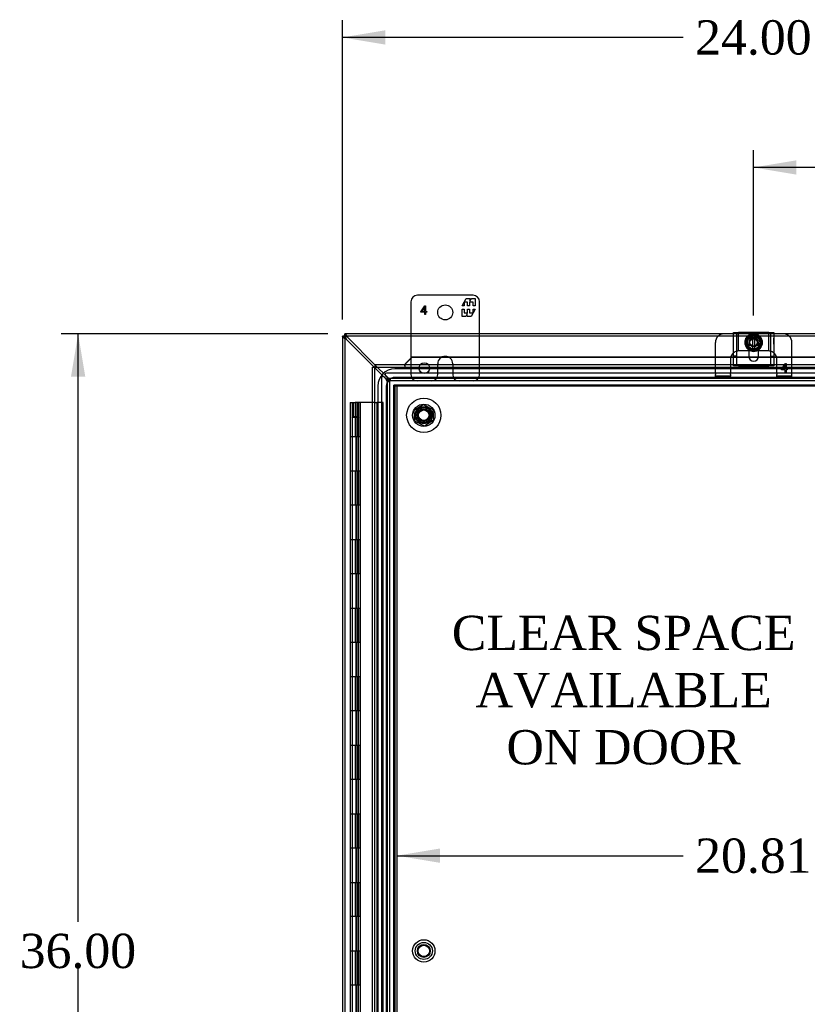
# Model space of a CAD drawing. Header units: inches. Extents: x 1 to 240, y -1 to 159.
# Tile 32 of 65: x 48 to 71, y 81 to 110. Entities that reach past the tile are written whole.
import ezdxf
from ezdxf.enums import TextEntityAlignment as Align
from ezdxf.lldxf.tags import DXFTag

# ---------------------------------------------------------------- set-up
doc = ezdxf.new("R2010")
doc.units = ezdxf.units.IN
doc.header["$MEASUREMENT"] = 0
for name, color, linetype in [('COM40679', 7, 'Continuous'), ('COM42667', 7, 'Continuous'), ('COM42780', 7, 'Continuous'), ('COM48603', 7, 'Continuous'), ('COM70220', 7, 'Continuous'), ('COM70726-4', 7, 'Continuous'), ('Default', 7, 'Continuous'), ('DV4_Default', 7, 'Continuous'), ('FET07720', 7, 'Continuous'), ('HNG10620-32B', 7, 'Continuous'), ('HNG10620-32C', 7, 'Continuous'), ('HNG10620-32P', 7, 'Continuous'), ('NTS166105', 7, 'Continuous'), ('SCC19011', 7, 'Continuous'), ('SPR20265', 7, 'Continuous'), ('STD26089', 7, 'Continuous'), ('WAF25035', 7, 'Continuous'), ('WAF25059', 7, 'Continuous')]:
    doc.layers.add(name, color=color, linetype=linetype)
doc.styles.add('SEACAD_Times_New_Roman', font='times.ttf')
tags = doc.linetypes.add('HIDDEN2', pattern=[0.1875, 0.125, -0.0625]).pattern_tags.tags
tags[6:7] = [DXFTag(74, 4), DXFTag(75, 0), DXFTag(340, '0'), DXFTag(46, 0.0), DXFTag(50, 0.0), DXFTag(44, 0.0), DXFTag(45, 0.0)]
tags[4:5] = [DXFTag(74, 4), DXFTag(75, 0), DXFTag(340, '0'), DXFTag(46, 0.0), DXFTag(50, 0.0), DXFTag(44, 0.0), DXFTag(45, 0.0)]
doc.dimstyles.new('HAMMOND_(STH_-_240x160)', dxfattribs={"dimtxt": 1, "dimasz": 1.25, "dimexe": 0.5, "dimexo": 0.5, "dimgap": 0.25, "dimtad": 0, "dimtih": 1, "dimtoh": 1, "dimlfac": 0.125, "dimzin": 0, "dimdsep": 46, "dimtxsty": 'SEACAD_Times_New_Roman', "dimblk1": '_SE_FILLED', "dimblk2": '_SE_FILLED', "dimsah": 1, "dimcen": 0.5, "dimadec": 0, "dimazin": 0, "dimtfac": 0.8, "dimtofl": 0, "dimtmove": 0, "dimatfit": 3, "dimfxl": 1, "dimtolj": 1, "dimtzin": 0, "dimarcsym": 0})

# ---------------------------------------------------------------- blocks, each defined once
blk = doc.blocks.new('SE5')
at = {"layer": 'COM40679', "color": 7, "linetype": 'HIDDEN2'}
for p, q in [((59.301, 65.928), (59.301, 98.928)), ((59.426, 98.928), (59.301, 98.928)), ((59.396, 65.928), (59.396, 98.928)), ((80.176, 98.928), (59.426, 98.928))]:
    blk.add_line(p, q, dxfattribs=at)
for centre in [(60.176, 98.053), (60.176, 82.428)]:
    blk.add_circle(centre, 0.25, dxfattribs=at)
at = {"layer": 'COM42667', "color": 7, "linetype": 'Continuous'}
for p, q in [((69.213, 100.467), (69.356, 100.467)), ((69.213, 99.531), (69.213, 100.467)), ((70.247, 100.467), (69.356, 100.467)), ((70.247, 100.467), (70.39, 100.467)), ((70.39, 100.467), (70.39, 99.531)), ((69.661, 99.971), (69.661, 99.772)), ((69.942, 99.772), (69.942, 99.971))]:
    blk.add_line(p, q, dxfattribs=at)
at = {"layer": 'COM42667', "color": 7, "linetype": 'HIDDEN2'}
for p, q in [((69.308, 99.497), (69.308, 100.467)), ((70.295, 100.467), (70.295, 99.497)), ((70.389, 100.304), (70.39, 100.304)), ((70.389, 100.27), (70.389, 100.304)), ((70.389, 100.27), (70.39, 100.27)), ((70.389, 100.245), (70.389, 100.27)), ((70.389, 100.245), (70.39, 100.245)), ((70.389, 100.13), (70.389, 100.245)), ((70.389, 100.24), (70.39, 100.24)), ((69.661, 100.178), (69.661, 99.971)), ((69.942, 99.971), (69.942, 100.178)), ((70.389, 100.161), (70.39, 100.161)), ((70.389, 100.13), (70.39, 100.13)), ((69.308, 99.781), (69.213, 99.781)), ((70.295, 99.781), (70.39, 99.781)), ((69.213, 99.497), (69.213, 99.531)), ((69.356, 99.497), (69.213, 99.497)), ((69.356, 99.497), (70.247, 99.497)), ((70.39, 99.497), (70.247, 99.497)), ((70.39, 99.531), (70.39, 99.497))]:
    blk.add_line(p, q, dxfattribs=at)
blk.add_arc((69.801, 100.178), 0.141, 0, 180, dxfattribs=at)
at = {"layer": 'COM42667', "color": 7, "linetype": 'Continuous'}
blk.add_arc((69.801, 99.772), 0.141, 180, 0, dxfattribs=at)
at = {"layer": 'COM42780', "color": 7, "linetype": 'Continuous'}
for p, q in [((69.213, 100.428), (68.936, 100.428)), ((70.667, 100.428), (70.39, 100.428)), ((68.686, 99.755), (68.686, 100.178)), ((70.917, 99.755), (70.917, 100.178)), ((69.735, 99.928), (69.661, 99.928)), ((69.942, 99.928), (69.87, 99.928))]:
    blk.add_line(p, q, dxfattribs=at)
at = {"layer": 'COM42780', "color": 7, "linetype": 'HIDDEN2'}
for p, q in [((69.308, 100.428), (69.213, 100.428)), ((69.356, 100.428), (69.308, 100.428)), ((69.361, 100.428), (69.356, 100.428)), ((69.356, 99.928), (69.356, 100.428)), ((69.504, 100.428), (69.361, 100.428)), ((69.746, 100.428), (69.504, 100.428)), ((70.098, 100.428), (69.848, 100.428)), ((70.241, 100.428), (70.098, 100.428)), ((70.246, 100.428), (70.241, 100.428)), ((70.294, 100.428), (70.246, 100.428)), ((70.246, 99.928), (70.246, 100.428)), ((70.39, 100.428), (70.294, 100.428)), ((68.686, 99.28), (68.686, 99.755)), ((69.123, 99.678), (69.123, 99.28)), ((69.373, 99.928), (69.361, 99.928)), ((69.504, 99.928), (69.373, 99.928)), ((69.661, 99.928), (69.504, 99.928)), ((70.098, 99.928), (69.942, 99.928)), ((70.23, 99.928), (70.098, 99.928)), ((70.241, 99.928), (70.23, 99.928)), ((70.48, 99.28), (70.48, 99.678)), ((70.917, 99.28), (70.917, 99.755)), ((70.611, 99.401), (70.727, 99.563)), ((70.611, 99.373), (70.611, 99.401)), ((70.721, 99.514), (70.642, 99.401)), ((70.642, 99.401), (70.721, 99.401)), ((70.721, 99.401), (70.721, 99.514)), ((70.727, 99.563), (70.751, 99.563)), ((70.751, 99.563), (70.751, 99.401)), ((70.751, 99.401), (70.785, 99.401)), ((70.785, 99.401), (70.785, 99.373)), ((68.686, 99.28), (68.686, 99.246)), ((68.686, 99.195), (68.686, 99.246)), ((69.123, 99.195), (68.686, 99.195)), ((68.686, 99.128), (68.686, 99.195)), ((69.123, 99.128), (68.686, 99.128)), ((69.123, 99.246), (69.123, 99.28)), ((69.123, 99.246), (69.123, 99.195)), ((69.123, 99.128), (69.123, 99.195)), ((70.48, 99.28), (70.48, 99.246)), ((70.48, 99.195), (70.48, 99.246)), ((70.917, 99.195), (70.48, 99.195)), ((70.48, 99.128), (70.48, 99.195)), ((70.917, 99.128), (70.48, 99.128)), ((70.721, 99.373), (70.611, 99.373)), ((70.721, 99.313), (70.721, 99.373)), ((70.751, 99.313), (70.721, 99.313)), ((70.785, 99.373), (70.751, 99.373)), ((70.751, 99.373), (70.751, 99.313)), ((70.917, 99.246), (70.917, 99.28)), ((70.917, 99.195), (70.917, 99.246)), ((70.917, 99.128), (70.917, 99.195))]:
    blk.add_line(p, q, dxfattribs=at)
for radius in [0.195, 0.125, 0.106]:
    blk.add_circle((69.801, 100.178), radius, dxfattribs=at)
at = {"layer": 'COM42780', "color": 7, "linetype": 'Continuous'}
for centre, start, end in [((68.936, 100.178), 90, 180), ((70.667, 100.178), 0, 90), ((69.373, 99.678), 129.9324, 161.9957), ((70.23, 99.678), 18.0043, 50.0676)]:
    blk.add_arc(centre, 0.25, start, end, dxfattribs=at)
at = {"layer": 'COM42780', "color": 7, "linetype": 'HIDDEN2'}
for centre, start, end in [((69.373, 99.678), 161.9957, 180), ((69.373, 99.678), 105.0028, 129.9324), ((69.373, 99.678), 93.8357, 105.0028), ((69.373, 99.678), 92.6763, 93.8357), ((70.23, 99.678), 86.1643, 87.3237), ((70.23, 99.678), 74.9972, 86.1643), ((70.23, 99.678), 50.0676, 74.9972), ((70.23, 99.678), 0, 18.0043)]:
    blk.add_arc(centre, 0.25, start, end, dxfattribs=at)
at = {"layer": 'COM48603', "color": 7, "linetype": 'Continuous'}
for p, q in [((59.659, 99.585), (59.832, 99.755)), ((59.659, 99.573), (59.832, 99.743)), ((59.832, 99.755), (69.213, 99.755)), ((59.832, 99.755), (59.832, 99.743)), ((59.832, 99.743), (69.213, 99.743)), ((69.662, 99.755), (69.941, 99.755)), ((69.664, 99.743), (69.939, 99.743)), ((70.39, 99.755), (79.709, 99.755)), ((70.39, 99.743), (79.709, 99.743)), ((58.676, 99.459), (58.748, 99.459)), ((58.676, 65.398), (58.676, 99.459)), ((58.748, 99.531), (58.748, 99.459)), ((58.748, 99.531), (80.792, 99.531)), ((58.748, 99.459), (58.784, 99.423)), ((58.748, 99.459), (58.784, 99.423)), ((59.623, 99.543), (59.623, 99.531)), ((59.659, 99.573), (59.659, 99.585))]:
    blk.add_line(p, q, dxfattribs=at)
at = {"layer": 'COM48603', "color": 7, "linetype": 'HIDDEN2'}
for p, q in [((69.213, 99.755), (69.662, 99.755)), ((69.213, 99.743), (69.664, 99.743)), ((69.939, 99.743), (70.39, 99.743)), ((69.941, 99.755), (70.39, 99.755)), ((58.748, 99.459), (80.792, 99.459)), ((58.748, 65.398), (58.748, 99.459)), ((59.623, 99.531), (59.623, 99.459)), ((59.647, 99.553), (59.647, 99.562))]:
    blk.add_line(p, q, dxfattribs=at)
at = {"layer": 'COM48603', "color": 7, "linetype": 'Continuous'}
for centre, radius, start, end in [((59.39, 99.861), 0.395, 306.3142, 313.0054), ((58.572, 99.971), 1.153, 338.7275, 340.458)]:
    blk.add_arc(centre, radius, start, end, dxfattribs=at)
at = {"layer": 'COM48603', "color": 7, "linetype": 'HIDDEN2'}
blk.add_arc((58.572, 99.971), 1.153, 335.7342, 338.7275, dxfattribs=at)
at = {"layer": 'COM70220', "color": 7, "linetype": 'HIDDEN2'}
for p, q in [((80.27, 99.406), (59.332, 99.406)), ((80.27, 99.405), (59.332, 99.405)), ((80.27, 99.156), (59.332, 99.156)), ((58.832, 98.906), (58.832, 65.951)), ((58.833, 98.906), (58.833, 65.951)), ((59.082, 98.906), (59.082, 65.951)), ((59.331, 98.906), (59.331, 65.951)), ((80.27, 98.907), (59.332, 98.907)), ((59.332, 98.906), (59.332, 65.951)), ((80.27, 98.906), (59.332, 98.906))]:
    blk.add_line(p, q, dxfattribs=at)
for radius in [0.5, 0.499, 0.25, 0.001]:
    blk.add_arc((59.332, 98.906), radius, 90, 180, dxfattribs=at)
at = {"layer": 'COM70726-4', "color": 7, "linetype": 'Continuous'}
for p, q in [((57.801, 100.356), (57.801, 100.35)), ((57.873, 100.356), (57.801, 100.356)), ((57.873, 100.35), (57.801, 100.35)), ((57.801, 100.35), (57.801, 64.506)), ((57.873, 100.356), (57.873, 100.428)), ((57.879, 100.428), (57.873, 100.428)), ((57.873, 100.35), (57.873, 100.356)), ((57.873, 100.356), (57.879, 100.356)), ((57.873, 100.356), (57.875, 100.354)), ((57.873, 100.356), (57.875, 100.354)), ((57.89, 100.339), (57.876, 100.354)), ((57.89, 100.339), (57.876, 100.354)), ((57.879, 100.356), (57.879, 100.428)), ((68.936, 100.428), (57.879, 100.428)), ((57.89, 100.339), (57.909, 100.32)), ((57.89, 100.339), (57.909, 100.32)), ((57.909, 100.273), (58.724, 99.459)), ((58.748, 99.528), (57.956, 100.32)), ((81.724, 100.428), (70.667, 100.428))]:
    blk.add_line(p, q, dxfattribs=at)
at = {"layer": 'COM70726-4', "color": 7, "linetype": 'HIDDEN2'}
for p, q in [((57.873, 100.35), (57.873, 64.506)), ((69.736, 100.356), (57.879, 100.356)), ((81.724, 100.356), (69.861, 100.356)), ((58.724, 99.459), (59.068, 99.114)), ((59.115, 99.161), (58.748, 99.528)), ((58.946, 99.141), (58.946, 65.715)), ((59.068, 99.128), (59.023, 99.173)), ((59.056, 99.206), (59.101, 99.161)), ((80.515, 99.283), (59.088, 99.283)), ((59.193, 99.125), (59.193, 99.053)), ((80.41, 99.125), (59.193, 99.125)), ((59.194, 99.126), (59.194, 99.125)), ((59.194, 99.053), (59.194, 99.125)), ((59.104, 99.037), (59.176, 99.037)), ((59.104, 99.037), (59.104, 65.819)), ((59.176, 99.035), (59.104, 99.035)), ((59.104, 99.035), (59.104, 99.035)), ((59.176, 99.037), (59.176, 65.819)), ((80.41, 99.053), (59.193, 99.053))]:
    blk.add_line(p, q, dxfattribs=at)
at = {"layer": 'COM70726-4', "color": 7, "linetype": 'Continuous'}
for centre, radius, start, end in [((58.118, 100.705), 0.48, 232.0615, 244.2057), ((58.168, 100.446), 0.312, 202.5969, 213.8057), ((57.524, 100.111), 0.48, 25.7942, 37.9385), ((57.783, 100.061), 0.312, 56.1943, 67.4032)]:
    blk.add_arc(centre, radius, start, end, dxfattribs=at)
at = {"layer": 'COM70726-4', "color": 7, "linetype": 'HIDDEN2'}
for centre, radius, start, end in [((58.991, 99.141), 0.045, 45, 180), ((59.088, 99.238), 0.045, 90, 225), ((58.904, 98.993), 0.204, 11.7486, 36.2816), ((59.236, 99.325), 0.204, 233.7184, 258.2514)]:
    blk.add_arc(centre, radius, start, end, dxfattribs=at)
at = {"layer": 'COM70726-4', "color": 7, "linetype": 'Continuous'}
for points, knots in [([(57.801, 100.35), (57.801, 100.348), (57.804, 100.345), (57.812, 100.337), (57.817, 100.332), (57.823, 100.327)], [0, 0, 0, 0, 0.5, 0.5, 1, 1, 1, 1]), ([(57.873, 100.35), (57.873, 100.35), (57.873, 100.348), (57.874, 100.346), (57.875, 100.343), (57.875, 100.341), (57.877, 100.337), (57.878, 100.334), (57.879, 100.331), (57.88, 100.328), (57.881, 100.327)], [0, 0, 0, 0, 0.113631, 0.230199, 0.349926, 0.472979, 0.599472, 0.729469, 0.862987, 1, 1, 1, 1]), ([(57.89, 100.339), (57.888, 100.337), (57.886, 100.336), (57.882, 100.336), (57.88, 100.337), (57.878, 100.341), (57.877, 100.343), (57.876, 100.349), (57.875, 100.351), (57.875, 100.354)], [0, 0, 0, 0, 0.25, 0.25, 0.5, 0.5, 0.75, 0.75, 1, 1, 1, 1]), ([(57.875, 100.354), (57.878, 100.354), (57.881, 100.354), (57.886, 100.353), (57.889, 100.352), (57.892, 100.349), (57.894, 100.348), (57.894, 100.343), (57.892, 100.341), (57.89, 100.339)], [0, 0, 0, 0, 0.25, 0.25, 0.5, 0.5, 0.75, 0.75, 1, 1, 1, 1]), ([(57.903, 100.406), (57.898, 100.412), (57.893, 100.418), (57.885, 100.426), (57.882, 100.428), (57.879, 100.428)], [0, 0, 0, 0, 0.5, 0.5, 1, 1, 1, 1]), ([(57.903, 100.349), (57.902, 100.349), (57.899, 100.35), (57.895, 100.352), (57.892, 100.353), (57.889, 100.354), (57.886, 100.355), (57.883, 100.356), (57.881, 100.356), (57.88, 100.356), (57.879, 100.356)], [0, 0, 0, 0, 0.137013, 0.270531, 0.400528, 0.527021, 0.650074, 0.769801, 0.886369, 1, 1, 1, 1])]:
    blk.add_open_spline(points, degree=3, knots=knots, dxfattribs=at)
at = {"layer": 'COM70726-4', "color": 7, "linetype": 'HIDDEN2'}
for points, knots in [([(57.876, 100.354), (57.873, 100.35), (57.869, 100.347), (57.862, 100.343), (57.858, 100.341), (57.85, 100.338), (57.846, 100.337), (57.839, 100.336), (57.835, 100.336), (57.825, 100.336), (57.82, 100.337), (57.813, 100.342), (57.811, 100.344), (57.808, 100.349), (57.807, 100.352), (57.806, 100.356)], [0, 0, 0, 0, 0.125, 0.125, 0.25, 0.25, 0.375, 0.375, 0.5, 0.5, 0.75, 0.75, 0.875, 0.875, 1, 1, 1, 1]), ([(57.873, 100.423), (57.877, 100.422), (57.88, 100.421), (57.885, 100.418), (57.887, 100.416), (57.891, 100.412), (57.892, 100.409), (57.893, 100.404), (57.894, 100.401), (57.894, 100.391), (57.893, 100.383), (57.889, 100.372), (57.887, 100.368), (57.882, 100.36), (57.879, 100.357), (57.876, 100.354)], [0, 0, 0, 0, 0.125, 0.125, 0.25, 0.25, 0.375, 0.375, 0.5, 0.5, 0.75, 0.75, 0.875, 0.875, 1, 1, 1, 1]), ([(59.068, 99.128), (59.083, 99.12), (59.097, 99.113), (59.123, 99.098), (59.135, 99.09), (59.155, 99.075), (59.163, 99.067), (59.174, 99.052), (59.176, 99.045), (59.176, 99.037)], [0, 0, 0, 0, 0.25, 0.25, 0.5, 0.5, 0.75, 0.75, 1, 1, 1, 1]), ([(59.068, 99.128), (59.078, 99.113), (59.087, 99.098), (59.101, 99.067), (59.104, 99.052), (59.104, 99.037)], [0, 0, 0, 0, 0.5, 0.5, 1, 1, 1, 1]), ([(59.174, 99.035), (59.172, 99.042), (59.167, 99.048), (59.154, 99.061), (59.146, 99.068), (59.127, 99.081), (59.116, 99.088), (59.093, 99.101), (59.081, 99.107), (59.068, 99.114)], [0, 0, 0, 0, 0.25, 0.25, 0.5, 0.5, 0.75, 0.75, 1, 1, 1, 1]), ([(59.193, 99.053), (59.185, 99.053), (59.177, 99.056), (59.162, 99.067), (59.155, 99.075), (59.139, 99.095), (59.132, 99.107), (59.117, 99.133), (59.109, 99.147), (59.101, 99.161)], [0, 0, 0, 0, 0.25, 0.25, 0.5, 0.5, 0.75, 0.75, 1, 1, 1, 1]), ([(59.193, 99.125), (59.177, 99.125), (59.162, 99.129), (59.132, 99.142), (59.117, 99.152), (59.101, 99.161)], [0, 0, 0, 0, 0.5, 0.5, 1, 1, 1, 1]), ([(59.115, 99.161), (59.122, 99.149), (59.129, 99.137), (59.142, 99.113), (59.148, 99.103), (59.162, 99.083), (59.168, 99.075), (59.181, 99.062), (59.188, 99.058), (59.194, 99.055)], [0, 0, 0, 0, 0.25, 0.25, 0.5, 0.5, 0.75, 0.75, 1, 1, 1, 1])]:
    blk.add_open_spline(points, degree=3, knots=knots, dxfattribs=at)
for points in [[(57.833, 100.336), (57.85, 100.336), (57.867, 100.336), (57.884, 100.336)], [(57.894, 100.345), (57.894, 100.362), (57.894, 100.379), (57.894, 100.396)]]:
    blk.add_open_spline(points, degree=3, dxfattribs=at)
at = {"layer": 'FET07720', "color": 7, "linetype": 'Continuous'}
for p, q in [((61.614, 101.553), (59.989, 101.553)), ((61.291, 101.248), (61.414, 101.46)), ((61.414, 101.46), (61.523, 101.46)), ((61.523, 101.46), (61.523, 101.382)), ((61.523, 101.382), (61.568, 101.46)), ((61.568, 101.46), (61.676, 101.46)), ((61.676, 101.46), (61.676, 101.248)), ((59.801, 101.366), (59.801, 100.428)), ((60.091, 101.07), (60.21, 101.241)), ((60.207, 101.202), (60.12, 101.077)), ((60.207, 101.077), (60.207, 101.202)), ((60.21, 101.241), (60.227, 101.241)), ((60.227, 101.241), (60.227, 101.077)), ((61.356, 101.248), (61.291, 101.248)), ((61.291, 100.938), (61.291, 101.15)), ((61.291, 101.15), (61.356, 101.15)), ((61.454, 101.354), (61.356, 101.354)), ((61.356, 101.354), (61.356, 101.248)), ((61.356, 101.15), (61.356, 101.045)), ((61.454, 101.248), (61.454, 101.354)), ((61.514, 101.248), (61.454, 101.248)), ((61.454, 101.045), (61.454, 101.15)), ((61.454, 101.15), (61.514, 101.15)), ((61.612, 101.354), (61.514, 101.354)), ((61.514, 101.354), (61.514, 101.248)), ((61.514, 101.15), (61.514, 101.045)), ((61.676, 101.15), (61.554, 100.938)), ((61.612, 101.248), (61.612, 101.354)), ((61.676, 101.248), (61.612, 101.248)), ((61.612, 101.045), (61.612, 101.15)), ((61.612, 101.15), (61.676, 101.15)), ((61.801, 100.428), (61.801, 101.366)), ((60.091, 101.056), (60.091, 101.07)), ((60.207, 101.056), (60.091, 101.056)), ((60.12, 101.077), (60.207, 101.077)), ((60.207, 100.991), (60.207, 101.056)), ((60.227, 100.991), (60.207, 100.991)), ((60.227, 101.077), (60.262, 101.077)), ((60.262, 101.056), (60.227, 101.056)), ((60.227, 101.056), (60.227, 100.991)), ((60.262, 101.077), (60.262, 101.056)), ((61.4, 100.938), (61.291, 100.938)), ((61.356, 101.045), (61.454, 101.045)), ((61.445, 101.016), (61.4, 100.938)), ((61.445, 100.938), (61.445, 101.016)), ((61.554, 100.938), (61.445, 100.938)), ((61.514, 101.045), (61.612, 101.045))]:
    blk.add_line(p, q, dxfattribs=at)
at = {"layer": 'FET07720', "color": 7, "linetype": 'HIDDEN2'}
for p, q in [((59.801, 100.428), (59.801, 99.241)), ((61.801, 99.241), (61.801, 100.428)), ((60.801, 99.771), (60.801, 99.771)), ((60.583, 99.241), (60.583, 99.553)), ((61.019, 99.553), (61.019, 99.241))]:
    blk.add_line(p, q, dxfattribs=at)
at = {"layer": 'FET07720', "color": 7, "linetype": 'Continuous'}
blk.add_circle((60.801, 101.053), 0.219, dxfattribs=at)
at = {"layer": 'FET07720', "color": 7, "linetype": 'HIDDEN2'}
blk.add_circle((60.192, 99.428), 0.156, dxfattribs=at)
at = {"layer": 'FET07720', "color": 7, "linetype": 'Continuous'}
for centre, start, end in [((59.989, 101.366), 90, 180), ((61.614, 101.366), 0, 90)]:
    blk.add_arc(centre, 0.188, start, end, dxfattribs=at)
at = {"layer": 'FET07720', "color": 7, "linetype": 'HIDDEN2'}
for centre, radius, start, end in [((60.801, 99.553), 0.218, 90, 180), ((60.801, 99.553), 0.218, 0, 90), ((59.989, 99.241), 0.188, 180, 270), ((60.395, 99.241), 0.188, 270, 0), ((61.207, 99.241), 0.188, 180, 270), ((61.614, 99.241), 0.188, 270, 0)]:
    blk.add_arc(centre, radius, start, end, dxfattribs=at)
at = {"layer": 'HNG10620-32B', "color": 7, "linetype": 'HIDDEN2'}
for p, q in [((58.178, 98.428), (58.178, 97.428)), ((58.221, 98.428), (58.221, 97.428)), ((58.994, 98.428), (58.808, 98.428)), ((58.994, 66.428), (58.994, 98.428)), ((58.085, 97.428), (58.085, 96.428)), ((58.206, 96.428), (58.206, 97.428)), ((58.224, 96.428), (58.224, 97.428)), ((58.272, 96.428), (58.272, 97.428)), ((58.178, 96.428), (58.178, 95.428)), ((58.221, 96.428), (58.221, 95.428)), ((58.085, 95.428), (58.085, 94.428)), ((58.206, 94.428), (58.206, 95.428)), ((58.224, 94.428), (58.224, 95.428)), ((58.272, 94.428), (58.272, 95.428)), ((58.178, 94.428), (58.178, 93.428)), ((58.221, 94.428), (58.221, 93.428)), ((58.085, 93.428), (58.085, 92.428)), ((58.206, 92.428), (58.206, 93.428)), ((58.224, 92.428), (58.224, 93.428)), ((58.272, 92.428), (58.272, 93.428)), ((58.178, 92.428), (58.178, 91.428)), ((58.221, 92.428), (58.221, 91.428)), ((58.085, 91.428), (58.085, 90.428)), ((58.206, 90.428), (58.206, 91.428)), ((58.224, 90.428), (58.224, 91.428)), ((58.272, 90.428), (58.272, 91.428)), ((58.178, 90.428), (58.178, 89.428)), ((58.221, 90.428), (58.221, 89.428)), ((58.085, 89.428), (58.085, 88.428)), ((58.206, 88.428), (58.206, 89.428)), ((58.224, 88.428), (58.224, 89.428)), ((58.272, 88.428), (58.272, 89.428)), ((58.178, 88.428), (58.178, 87.428)), ((58.221, 88.428), (58.221, 87.428)), ((58.085, 87.428), (58.085, 86.428)), ((58.206, 86.428), (58.206, 87.428)), ((58.224, 86.428), (58.224, 87.428)), ((58.272, 86.428), (58.272, 87.428)), ((58.178, 86.428), (58.178, 85.428)), ((58.221, 86.428), (58.221, 85.428)), ((58.085, 85.428), (58.085, 84.428)), ((58.206, 84.428), (58.206, 85.428)), ((58.224, 84.428), (58.224, 85.428)), ((58.272, 84.428), (58.272, 85.428)), ((58.178, 84.428), (58.178, 83.428)), ((58.221, 84.428), (58.221, 83.428)), ((58.085, 83.428), (58.085, 82.428)), ((58.206, 82.428), (58.206, 83.428)), ((58.224, 82.428), (58.224, 83.428)), ((58.272, 82.428), (58.272, 83.428)), ((58.178, 82.428), (58.178, 81.428)), ((58.221, 82.428), (58.221, 81.428)), ((58.085, 81.428), (58.085, 80.428)), ((58.206, 80.428), (58.206, 81.428)), ((58.224, 80.428), (58.224, 81.428)), ((58.272, 80.428), (58.272, 81.428))]:
    blk.add_line(p, q, dxfattribs=at)
at = {"layer": 'HNG10620-32B', "color": 7, "linetype": 'Continuous'}
for p, q in [((58.178, 97.428), (58.025, 97.428)), ((58.025, 97.428), (58.025, 96.428)), ((58.025, 96.428), (58.178, 96.428)), ((58.178, 95.428), (58.025, 95.428)), ((58.025, 95.428), (58.025, 94.428)), ((58.025, 94.428), (58.178, 94.428)), ((58.178, 93.428), (58.025, 93.428)), ((58.025, 93.428), (58.025, 92.428)), ((58.025, 92.428), (58.178, 92.428)), ((58.178, 91.428), (58.025, 91.428)), ((58.025, 91.428), (58.025, 90.428)), ((58.025, 90.428), (58.178, 90.428)), ((58.178, 89.428), (58.025, 89.428)), ((58.025, 89.428), (58.025, 88.428)), ((58.025, 88.428), (58.178, 88.428)), ((58.178, 87.428), (58.025, 87.428)), ((58.025, 87.428), (58.025, 86.428)), ((58.025, 86.428), (58.178, 86.428)), ((58.178, 85.428), (58.025, 85.428)), ((58.025, 85.428), (58.025, 84.428)), ((58.025, 84.428), (58.178, 84.428)), ((58.178, 83.428), (58.025, 83.428)), ((58.025, 83.428), (58.025, 82.428)), ((58.025, 82.428), (58.178, 82.428)), ((58.178, 81.428), (58.025, 81.428)), ((58.025, 81.428), (58.025, 80.428))]:
    blk.add_line(p, q, dxfattribs=at)
at = {"layer": 'HNG10620-32C', "color": 7, "linetype": 'Continuous'}
for p, q in [((58.025, 98.428), (58.178, 98.428)), ((58.025, 98.428), (58.025, 97.428)), ((58.676, 98.428), (58.178, 98.428)), ((58.178, 97.428), (58.025, 97.428)), ((58.332, 97.428), (58.178, 97.428)), ((58.332, 96.428), (58.332, 97.428)), ((58.025, 96.428), (58.178, 96.428)), ((58.025, 96.428), (58.025, 95.428)), ((58.178, 96.428), (58.332, 96.428)), ((58.178, 95.428), (58.025, 95.428)), ((58.332, 95.428), (58.178, 95.428)), ((58.332, 94.428), (58.332, 95.428)), ((58.025, 94.428), (58.178, 94.428)), ((58.025, 94.428), (58.025, 93.428)), ((58.178, 94.428), (58.332, 94.428)), ((58.178, 93.428), (58.025, 93.428)), ((58.332, 93.428), (58.178, 93.428)), ((58.332, 92.428), (58.332, 93.428)), ((58.025, 92.428), (58.178, 92.428)), ((58.025, 92.428), (58.025, 91.428)), ((58.178, 92.428), (58.332, 92.428)), ((58.178, 91.428), (58.025, 91.428)), ((58.332, 91.428), (58.178, 91.428)), ((58.332, 90.428), (58.332, 91.428)), ((58.025, 90.428), (58.178, 90.428)), ((58.025, 90.428), (58.025, 89.428)), ((58.178, 90.428), (58.332, 90.428)), ((58.178, 89.428), (58.025, 89.428)), ((58.332, 89.428), (58.178, 89.428)), ((58.332, 88.428), (58.332, 89.428)), ((58.025, 88.428), (58.178, 88.428)), ((58.025, 88.428), (58.025, 87.428)), ((58.178, 88.428), (58.332, 88.428)), ((58.178, 87.428), (58.025, 87.428)), ((58.332, 87.428), (58.178, 87.428)), ((58.332, 86.428), (58.332, 87.428)), ((58.025, 86.428), (58.178, 86.428)), ((58.025, 86.428), (58.025, 85.428)), ((58.178, 86.428), (58.332, 86.428)), ((58.178, 85.428), (58.025, 85.428)), ((58.332, 85.428), (58.178, 85.428)), ((58.332, 84.428), (58.332, 85.428)), ((58.025, 84.428), (58.178, 84.428)), ((58.025, 84.428), (58.025, 83.428)), ((58.178, 84.428), (58.332, 84.428)), ((58.178, 83.428), (58.025, 83.428)), ((58.332, 83.428), (58.178, 83.428)), ((58.332, 82.428), (58.332, 83.428)), ((58.025, 82.428), (58.178, 82.428)), ((58.025, 82.428), (58.025, 81.428)), ((58.178, 82.428), (58.332, 82.428)), ((58.178, 81.428), (58.025, 81.428)), ((58.332, 81.428), (58.178, 81.428)), ((58.332, 80.428), (58.332, 81.428))]:
    blk.add_line(p, q, dxfattribs=at)
at = {"layer": 'HNG10620-32C', "color": 7, "linetype": 'HIDDEN2'}
for p, q in [((58.085, 98.428), (58.085, 97.428)), ((58.261, 98.428), (58.261, 97.428)), ((58.272, 97.428), (58.272, 98.428)), ((58.314, 98.428), (58.314, 97.428)), ((58.332, 97.428), (58.332, 98.428)), ((58.719, 98.428), (58.676, 98.428)), ((58.748, 98.428), (58.719, 98.428)), ((58.748, 98.428), (58.808, 98.428)), ((58.808, 98.428), (58.808, 66.428)), ((58.085, 96.428), (58.085, 95.428)), ((58.261, 96.428), (58.261, 95.428)), ((58.272, 95.428), (58.272, 96.428)), ((58.314, 96.428), (58.314, 95.428)), ((58.332, 95.428), (58.332, 96.428)), ((58.085, 94.428), (58.085, 93.428)), ((58.261, 94.428), (58.261, 93.428)), ((58.272, 93.428), (58.272, 94.428)), ((58.314, 94.428), (58.314, 93.428)), ((58.332, 93.428), (58.332, 94.428)), ((58.085, 92.428), (58.085, 91.428)), ((58.261, 92.428), (58.261, 91.428)), ((58.272, 91.428), (58.272, 92.428)), ((58.314, 92.428), (58.314, 91.428)), ((58.332, 91.428), (58.332, 92.428)), ((58.085, 90.428), (58.085, 89.428)), ((58.261, 90.428), (58.261, 89.428)), ((58.272, 89.428), (58.272, 90.428)), ((58.314, 90.428), (58.314, 89.428)), ((58.332, 89.428), (58.332, 90.428)), ((58.085, 88.428), (58.085, 87.428)), ((58.261, 88.428), (58.261, 87.428)), ((58.272, 87.428), (58.272, 88.428)), ((58.314, 88.428), (58.314, 87.428)), ((58.332, 87.428), (58.332, 88.428)), ((58.085, 86.428), (58.085, 85.428)), ((58.261, 86.428), (58.261, 85.428)), ((58.272, 85.428), (58.272, 86.428)), ((58.314, 86.428), (58.314, 85.428)), ((58.332, 85.428), (58.332, 86.428)), ((58.085, 84.428), (58.085, 83.428)), ((58.261, 84.428), (58.261, 83.428)), ((58.272, 83.428), (58.272, 84.428)), ((58.314, 84.428), (58.314, 83.428)), ((58.332, 83.428), (58.332, 84.428)), ((58.085, 82.428), (58.085, 81.428)), ((58.261, 82.428), (58.261, 81.428)), ((58.272, 81.428), (58.272, 82.428)), ((58.314, 82.428), (58.314, 81.428)), ((58.332, 81.428), (58.332, 82.428))]:
    blk.add_line(p, q, dxfattribs=at)
at = {"layer": 'HNG10620-32P', "color": 7, "linetype": 'HIDDEN2'}
for p, q in [((58.113, 98.428), (58.113, 98.028)), ((58.243, 98.028), (58.243, 98.428)), ((58.085, 97.989), (58.113, 98.028)), ((58.272, 97.989), (58.085, 97.989)), ((58.085, 97.989), (58.085, 66.428)), ((58.243, 98.028), (58.272, 97.989)), ((58.272, 66.428), (58.272, 97.989))]:
    blk.add_line(p, q, dxfattribs=at)
blk.add_arc((58.178, 98.144), 0.133, 240.8434, 299.1572, dxfattribs=at)
at = {"layer": 'NTS166105', "color": 7, "linetype": 'HIDDEN2'}
for p, q in [((59.898, 98.198), (60.156, 98.367)), ((60.156, 98.367), (60.442, 98.225)), ((59.911, 97.882), (59.898, 98.198)), ((60.442, 98.225), (60.457, 97.907)), ((60.199, 97.738), (59.911, 97.882)), ((60.457, 97.907), (60.199, 97.738))]:
    blk.add_line(p, q, dxfattribs=at)
for radius in [0.188, 0.154]:
    blk.add_circle((60.176, 98.053), radius, dxfattribs=at)
at = {"layer": 'SCC19011', "color": 7, "linetype": 'Continuous'}
for p, q in [((69.693, 100.393), (69.56, 100.178)), ((69.767, 100.393), (69.693, 100.393)), ((69.835, 100.393), (69.767, 100.393)), ((69.767, 100.393), (69.767, 100.373)), ((69.767, 100.373), (69.767, 100.362)), ((69.767, 100.362), (69.767, 99.994)), ((69.91, 100.393), (69.835, 100.393)), ((69.835, 100.373), (69.835, 100.393)), ((69.835, 100.362), (69.835, 100.373)), ((69.835, 99.994), (69.835, 100.362)), ((70.042, 100.178), (69.91, 100.393)), ((69.56, 100.178), (69.693, 99.963)), ((69.693, 99.963), (69.767, 99.963)), ((69.767, 99.994), (69.767, 99.984)), ((69.767, 99.984), (69.767, 99.963)), ((69.767, 99.963), (69.835, 99.963)), ((69.835, 99.984), (69.835, 99.994)), ((69.835, 99.963), (69.835, 99.984)), ((69.835, 99.963), (69.91, 99.963)), ((69.91, 99.963), (70.042, 100.178))]:
    blk.add_line(p, q, dxfattribs=at)
at = {"layer": 'SCC19011', "color": 7, "linetype": 'HIDDEN2'}
blk.add_circle((69.801, 100.178), 0.122, dxfattribs=at)
at = {"layer": 'SCC19011', "color": 7, "linetype": 'Continuous'}
for start, end in [(100.4474, 259.5526), (280.4474, 79.5526)]:
    blk.add_arc((69.801, 100.178), 0.188, start, end, dxfattribs=at)
at = {"layer": 'SPR20265', "color": 7, "linetype": 'HIDDEN2'}
for p, q in [((69.801, 100.361), (69.801, 100.396)), ((69.986, 99.993), (69.962, 100.018))]:
    blk.add_line(p, q, dxfattribs=at)
for points, knots in [([(69.942, 99.968), (69.962, 99.981), (70.004, 100.018), (70.048, 100.094), (70.061, 100.188), (70.041, 100.282), (69.988, 100.361), (69.91, 100.416), (69.818, 100.44), (69.723, 100.429), (69.638, 100.384), (69.575, 100.313), (69.542, 100.224), (69.541, 100.128), (69.576, 100.041), (69.622, 99.987), (69.653, 99.965), (69.66, 99.96)], [0.8028925, 0.8028925, 0.8028925, 0.8028925, 0.8112914, 0.8223931, 0.8334948, 0.8445983, 0.8557003, 0.8668021, 0.8779027, 0.8890041, 0.9001067, 0.9112098, 0.9223136, 0.9334157, 0.9445065, 0.955056, 0.9580988, 0.9580988, 0.9580988, 0.9580988]), ([(69.876, 99.961), (69.903, 99.97), (69.955, 99.999), (70.013, 100.071), (70.038, 100.164), (70.025, 100.259), (69.976, 100.341), (69.898, 100.397), (69.805, 100.417), (69.71, 100.4), (69.63, 100.347), (69.577, 100.267), (69.56, 100.173), (69.58, 100.079), (69.636, 100.001), (69.717, 99.95), (69.812, 99.935), (69.905, 99.957), (69.982, 100.014), (70.032, 100.096), (70.046, 100.19), (70.023, 100.283), (69.967, 100.36), (69.885, 100.41), (69.791, 100.425), (69.697, 100.403), (69.62, 100.347), (69.569, 100.266), (69.553, 100.172), (69.573, 100.078), (69.627, 99.999), (69.706, 99.946), (69.8, 99.927), (69.882, 99.942), (69.927, 99.966), (69.942, 99.977)], [0.2576035, 0.2576035, 0.2576035, 0.2576035, 0.2674708, 0.2785654, 0.28966, 0.3007576, 0.3118528, 0.3229492, 0.3340432, 0.3451384, 0.3562353, 0.3673323, 0.3784297, 0.3895246, 0.4006213, 0.4117166, 0.4228156, 0.4339132, 0.4450112, 0.4561079, 0.4672039, 0.4783017, 0.4893995, 0.5004992, 0.5115966, 0.5226954, 0.5337915, 0.544891, 0.5559893, 0.5670899, 0.5781889, 0.5892874, 0.6003855, 0.6114838, 0.6182179, 0.6182179, 0.6182179, 0.6182179]), ([(69.74, 100.395), (69.721, 100.39), (69.673, 100.369), (69.611, 100.312), (69.573, 100.224), (69.573, 100.129), (69.611, 100.041), (69.67, 99.986), (69.714, 99.966), (69.729, 99.961)], [0.17163201, 0.17163201, 0.17163201, 0.17163201, 0.17871777, 0.18981157, 0.20090499, 0.21199718, 0.22309286, 0.23418724, 0.23984358, 0.23984358, 0.23984358, 0.23984358]), ([(69.736, 99.963), (69.729, 99.965), (69.698, 99.976), (69.646, 100.009), (69.598, 100.074), (69.574, 100.152), (69.58, 100.234), (69.614, 100.308), (69.672, 100.365), (69.724, 100.388), (69.751, 100.394), (69.753, 100.395)], [0.03376772, 0.03376772, 0.03376772, 0.03376772, 0.0367371, 0.04763758, 0.05874075, 0.06985332, 0.080966, 0.09207645, 0.10318825, 0.11429938, 0.11503461, 0.11503461, 0.11503461, 0.11503461]), ([(69.611, 100.093), (69.611, 100.093), (69.6, 100.118), (69.588, 100.171), (69.598, 100.23), (69.61, 100.259), (69.613, 100.264)], [0.43640128, 0.43640128, 0.43640128, 0.43640128, 0.43649234, 0.44759977, 0.45870607, 0.46079764, 0.46079764, 0.46079764, 0.46079764]), ([(69.625, 100.287), (69.632, 100.298), (69.656, 100.33), (69.711, 100.369), (69.79, 100.389), (69.871, 100.377), (69.941, 100.335), (69.99, 100.269), (70.011, 100.19), (69.998, 100.109), (69.957, 100.039), (69.891, 99.99), (69.811, 99.971), (69.73, 99.984), (69.661, 100.027), (69.613, 100.094), (69.596, 100.173), (69.611, 100.254), (69.656, 100.322), (69.725, 100.367), (69.805, 100.382), (69.885, 100.363), (69.951, 100.314), (69.992, 100.244), (70.002, 100.162), (69.979, 100.084), (69.926, 100.021), (69.853, 99.985), (69.771, 99.981), (69.694, 100.01), (69.636, 100.068), (69.606, 100.144), (69.61, 100.226), (69.646, 100.3), (69.71, 100.352), (69.788, 100.374), (69.87, 100.361), (69.925, 100.326), (69.949, 100.297), (69.955, 100.288)], [0.464438, 0.464438, 0.464438, 0.464438, 0.4698156, 0.4809232, 0.4920326, 0.503138, 0.5142446, 0.52535, 0.5364578, 0.547565, 0.5586721, 0.5697781, 0.5808823, 0.5919888, 0.603094, 0.6142018, 0.6253066, 0.6364118, 0.6475152, 0.6586197, 0.6697249, 0.6808298, 0.6919358, 0.7030382, 0.714142, 0.7252447, 0.7363492, 0.7474536, 0.7585562, 0.7696589, 0.7807596, 0.7918635, 0.8029663, 0.8140692, 0.8251712, 0.836271, 0.8473724, 0.8584731, 0.862923, 0.862923, 0.862923, 0.862923]), ([(69.63, 100.11), (69.623, 100.127), (69.613, 100.17), (69.622, 100.236), (69.656, 100.296), (69.717, 100.349), (69.768, 100.358), (69.801, 100.361)], [0.95046325, 0.95046325, 0.95046325, 0.95046325, 0.95824793, 0.96865358, 0.9770936, 0.98730809, 1, 1, 1, 1]), ([(69.655, 100.335), (69.661, 100.34), (69.687, 100.362), (69.744, 100.39), (69.825, 100.395), (69.898, 100.373), (69.937, 100.344), (69.952, 100.328)], [0.28879014, 0.28879014, 0.28879014, 0.28879014, 0.29207573, 0.30318617, 0.31429358, 0.32540417, 0.3342706, 0.3342706, 0.3342706, 0.3342706]), ([(69.801, 100.396), (69.768, 100.393), (69.718, 100.386), (69.673, 100.356), (69.656, 100.341)], [0, 0, 0, 0, 0.01093327, 0.01877746, 0.01877746, 0.01877746, 0.01877746]), ([(69.847, 100.395), (69.867, 100.39), (69.898, 100.379), (69.926, 100.361), (69.936, 100.353)], [0.12808696, 0.12808696, 0.12808696, 0.12808696, 0.13652493, 0.14182713, 0.14182713, 0.14182713, 0.14182713]), ([(69.848, 99.961), (69.856, 99.963), (69.895, 99.974), (69.957, 100.011), (70.013, 100.089), (70.031, 100.183), (70.01, 100.277), (69.952, 100.353), (69.894, 100.385), (69.862, 100.395), (69.86, 100.395)], [0.08689075, 0.08689075, 0.08689075, 0.08689075, 0.08997324, 0.10106518, 0.11215928, 0.12325299, 0.13434424, 0.14543733, 0.15652896, 0.15730304, 0.15730304, 0.15730304, 0.15730304]), ([(70.003, 100.244), (70.011, 100.22), (70.017, 100.173), (70.008, 100.127), (70, 100.107)], [0.3480461, 0.3480461, 0.3480461, 0.3480461, 0.35873317, 0.3673569, 0.3673569, 0.3673569, 0.3673569]), ([(69.588, 100.226), (69.581, 100.197), (69.579, 100.133), (69.617, 100.046), (69.682, 99.986), (69.733, 99.967), (69.756, 99.962)], [0.03475197, 0.03475197, 0.03475197, 0.03475197, 0.04560719, 0.05669929, 0.06779157, 0.07600206, 0.07600206, 0.07600206, 0.07600206]), ([(69.582, 100.056), (69.585, 100.051), (69.604, 100.018), (69.639, 99.982), (69.676, 99.959), (69.687, 99.954)], [0.75353292, 0.75353292, 0.75353292, 0.75353292, 0.75578627, 0.7668873, 0.77119195, 0.77119195, 0.77119195, 0.77119195]), ([(69.592, 100.124), (69.591, 100.128), (69.584, 100.159), (69.585, 100.197), (69.592, 100.229), (69.594, 100.235)], [0.25678082, 0.25678082, 0.25678082, 0.25678082, 0.25874448, 0.26985449, 0.27231226, 0.27231226, 0.27231226, 0.27231226]), ([(69.956, 100.035), (69.953, 100.032), (69.931, 100.01), (69.882, 99.978), (69.801, 99.963), (69.721, 99.979), (69.669, 100.014), (69.645, 100.039), (69.64, 100.045)], [0.37922098, 0.37922098, 0.37922098, 0.37922098, 0.38094922, 0.39205781, 0.40316665, 0.41427643, 0.42538516, 0.42868152, 0.42868152, 0.42868152, 0.42868152]), ([(69.782, 99.961), (69.769, 99.963), (69.73, 99.97), (69.689, 99.99), (69.664, 100.01), (69.661, 100.013)], [0.21995858, 0.21995858, 0.21995858, 0.21995858, 0.22541447, 0.23652458, 0.23853227, 0.23853227, 0.23853227, 0.23853227]), ([(69.849, 99.998), (69.847, 99.997), (69.819, 99.99), (69.787, 99.99), (69.759, 99.997), (69.757, 99.998)], [0.91315801, 0.91315801, 0.91315801, 0.91315801, 0.91397592, 0.92507741, 0.92612869, 0.92612869, 0.92612869, 0.92612869]), ([(69.943, 100.011), (69.93, 100), (69.893, 99.976), (69.85, 99.964), (69.824, 99.962)], [0.19601695, 0.19601695, 0.19601695, 0.19601695, 0.20319267, 0.2141853, 0.2141853, 0.2141853, 0.2141853]), ([(69.962, 100.018), (69.939, 99.999), (69.912, 99.978), (69.879, 99.966), (69.87, 99.963)], [0, 0, 0, 0, 0.01124685, 0.01500841, 0.01500841, 0.01500841, 0.01500841]), ([(70.017, 100.22), (70.02, 100.206), (70.022, 100.176), (70.019, 100.147), (70.016, 100.132)], [0.16392013, 0.16392013, 0.16392013, 0.16392013, 0.1698589, 0.17613515, 0.17613515, 0.17613515, 0.17613515])]:
    blk.add_open_spline(points, degree=3, knots=knots, dxfattribs=at)
at = {"layer": 'SPR20265', "color": 7, "linetype": 'Continuous'}
for points, knots in [([(69.66, 99.96), (69.679, 99.948), (69.726, 99.926), (69.805, 99.912), (69.886, 99.927), (69.927, 99.949), (69.943, 99.96)], [0.95809881, 0.95809881, 0.95809881, 0.95809881, 0.9661238, 0.97598802, 0.98694613, 0.99365696, 0.99365696, 0.99365696, 0.99365696]), ([(69.687, 99.954), (69.704, 99.945), (69.752, 99.927), (69.835, 99.922), (69.903, 99.943), (69.936, 99.963), (69.942, 99.968)], [0.77119195, 0.77119195, 0.77119195, 0.77119195, 0.77798983, 0.7890906, 0.80019147, 0.80289251, 0.80289251, 0.80289251, 0.80289251])]:
    blk.add_open_spline(points, degree=3, knots=knots, dxfattribs=at)
at = {"layer": 'SPR20265', "color": 7, "linetype": 'HIDDEN2'}
blk.add_open_spline([(69.943, 99.96), (69.957, 99.969), (69.971, 99.981), (69.986, 99.993)], degree=3, dxfattribs=at)
at = {"layer": 'STD26089', "color": 7, "linetype": 'HIDDEN2'}
for centre, radius in [((60.176, 98.053), 0.325), ((60.176, 98.053), 0.188), ((60.176, 98.053), 0.166), ((60.176, 82.428), 0.325), ((60.176, 82.428), 0.188), ((60.176, 82.428), 0.166)]:
    blk.add_circle(centre, radius, dxfattribs=at)
at = {"layer": 'WAF25035', "color": 7, "linetype": 'Continuous'}
blk.add_circle((69.801, 100.178), 0.25, dxfattribs=at)
at = {"layer": 'WAF25035', "color": 7, "linetype": 'HIDDEN2'}
blk.add_circle((69.801, 100.178), 0.133, dxfattribs=at)
at = {"layer": 'WAF25059', "color": 7, "linetype": 'HIDDEN2'}
for radius in [0.5, 0.223]:
    blk.add_circle((60.176, 98.053), radius, dxfattribs=at)
at = {"layer": 'DV4_Default', "insert": (66.009, 92.204), "char_height": 1, "width": 9.93246, "attachment_point": 2}
blk.add_mtext('{\\fTimes New Roman|b0||i0||c0|p34;\\C7;\\H1.;\\W1.;CLEAR SPACE\\P}{\\fTimes New Roman|b0||i0||c0|p34;\\C7;\\H1.;\\W1.;AVAILABLE\\P}{\\fTimes New Roman|b0||i0||c0|p34;\\C7;\\H1.;\\W1.;ON DOOR}', dxfattribs=at)
blk = doc.blocks.new('DMBLK2313')
at = {"layer": 'Default', "linetype": 'Continuous'}
for points in [[(59.051, 109.282), (57.801, 109.074), (59.051, 108.865)], [(80.551, 109.282), (80.551, 108.865), (81.801, 109.074)]]:
    blk.add_hatch(color=7, dxfattribs=at).paths.add_polyline_path(points)
at = {"layer": 'Default', "color": 7, "linetype": 'Continuous'}
for p, q in [((57.801, 100.85), (57.801, 109.574)), ((81.801, 100.85), (81.801, 109.574)), ((67.745, 109.074), (57.801, 109.074)), ((81.801, 109.074), (71.858, 109.074))]:
    blk.add_line(p, q, dxfattribs=at)
at = {"layer": 'Default', "color": 7, "linetype": 'Continuous', "style": 'SEACAD_Times_New_Roman'}
blk.add_text('24.00', height=1, dxfattribs=at).set_placement((68.095, 109.574), align=Align.TOP_LEFT)
blk = doc.blocks.new('_SE_FILLED')
at = {"color": 0}
blk.add_line((0, 0), (-1, 0), dxfattribs=at)
blk.add_solid([(0, 0), (-1, -0.1665), (-1, 0.1665), (0, 0)], dxfattribs=at)
blk = doc.blocks.new('DMBLK2316')
at = {"layer": 'Default', "linetype": 'Continuous'}
for points in [[(49.881, 99.178), (50.297, 99.178), (50.089, 100.428)], [(49.881, 65.678), (50.089, 64.428), (50.297, 65.678)]]:
    blk.add_hatch(color=7, dxfattribs=at).paths.add_polyline_path(points)
at = {"layer": 'Default', "color": 7, "linetype": 'Continuous'}
for p, q in [((57.379, 100.428), (49.589, 100.428)), ((50.089, 83.278), (50.089, 100.428)), ((50.089, 64.428), (50.089, 81.928)), ((57.379, 64.428), (49.589, 64.428))]:
    blk.add_line(p, q, dxfattribs=at)
at = {"layer": 'Default', "color": 7, "linetype": 'Continuous', "style": 'SEACAD_Times_New_Roman'}
blk.add_text('36.00', height=1, dxfattribs=at).set_placement((48.383, 82.928), align=Align.TOP_LEFT)
blk = doc.blocks.new('DMBLK2318')
at = {"layer": 'Default', "linetype": 'Continuous'}
for points in [[(71.051, 105.489), (69.801, 105.281), (71.051, 105.072)], [(80.551, 105.489), (80.551, 105.072), (81.801, 105.281)]]:
    blk.add_hatch(color=7, dxfattribs=at).paths.add_polyline_path(points)
at = {"layer": 'Default', "color": 7, "linetype": 'Continuous'}
for p, q in [((69.801, 100.967), (69.801, 105.781)), ((81.801, 100.85), (81.801, 105.781)), ((73.745, 105.281), (69.801, 105.281)), ((81.801, 105.281), (77.858, 105.281))]:
    blk.add_line(p, q, dxfattribs=at)
at = {"layer": 'Default', "color": 7, "linetype": 'Continuous', "style": 'SEACAD_Times_New_Roman'}
for s, p in [('12.00', (74.095, 105.781)), ('TYP', (74.403, 104.281))]:
    blk.add_text(s, height=1, dxfattribs=at).set_placement(p, align=Align.TOP_LEFT)
blk = doc.blocks.new('DMBLK2337')
at = {"layer": 'Default', "linetype": 'Continuous'}
for points in [[(60.646, 84.998), (60.646, 85.415), (59.396, 85.206)], [(78.956, 84.998), (80.206, 85.206), (78.956, 85.415)]]:
    blk.add_hatch(color=7, dxfattribs=at).paths.add_polyline_path(points)
at = {"layer": 'Default', "color": 7, "linetype": 'Continuous'}
for p, q in [((59.396, 85.206), (67.745, 85.206)), ((71.858, 85.206), (80.206, 85.206))]:
    blk.add_line(p, q, dxfattribs=at)
at = {"layer": 'Default', "color": 7, "linetype": 'Continuous', "style": 'SEACAD_Times_New_Roman'}
blk.add_text('20.81', height=1, dxfattribs=at).set_placement((68.095, 85.706), align=Align.TOP_LEFT)

msp = doc.modelspace()

# ---------------------------------------------------------------- block references
at = {"layer": 'Default'}
msp.add_blockref('SE5', (0, 0), dxfattribs=at)

# ---------------------------------------------------------------- dimensions: what is measured, and where the dimension line sits
at = {"layer": 'Default', "color": 7, "linetype": 'Continuous'}
for base, p2, text, picture, middle in [((57.801, 109.074), (57.801, 100.35), '\\A1;<>', 'DMBLK2313', (69.801, 109.074)), ((69.801, 105.281), (69.801, 100.467), '\\A1;<>\\PTYP', 'DMBLK2318', (75.801, 105.281))]:
    dim = msp.add_linear_dim(base=base, p1=(81.801, 100.35), p2=p2, text=text, dimstyle='HAMMOND_(STH_-_240x160)', override={"dimlfac": 1}, dxfattribs=at)
    dim.commit()
    dim.dimension.update_dxf_attribs({"geometry": picture, "text_midpoint": middle, "dimtype": 160})
for base, p1, p2, angle, picture, middle in [((50.089, 64.428), (57.879, 64.428), (57.879, 100.428), 90, 'DMBLK2316', (50.089, 82.428)), ((59.396, 85.206), (59.396, 98.928), (80.206, 98.928), 0, 'DMBLK2337', (69.801, 85.206))]:
    dim = msp.add_linear_dim(base=base, p1=p1, p2=p2, angle=angle, text='\\A1;<>', dimstyle='HAMMOND_(STH_-_240x160)', override={"dimlfac": 1}, dxfattribs=at)
    dim.commit()
    dim.dimension.update_dxf_attribs({"geometry": picture, "text_midpoint": middle, "dimtype": 161})

doc.saveas('drawing.dxf')
